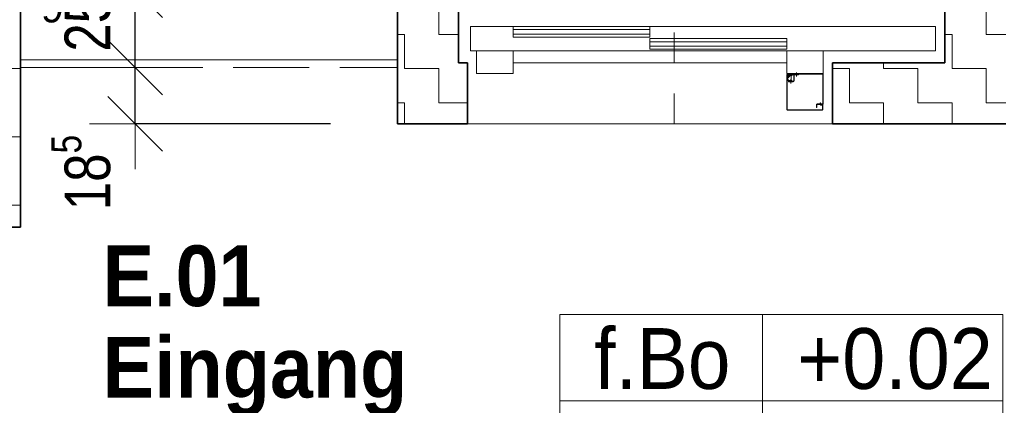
# Model space of a CAD drawing. Header units: metres. Extents: x -7.1 to 26.5, y -14.7 to 18.1.
# Tile 141 of 182: x 10.2 to 13.4, y 6.8 to 8. Entities that reach past the tile are written whole.
import ezdxf

# ---------------------------------------------------------------- set-up
doc = ezdxf.new("R2010")
doc.units = ezdxf.units.M
doc.header["$PDMODE"] = 65
for name, pattern in [('AUSGEZOGEN', [0]), ('STRICHLINIE_S4', [0.0055, 0.0035, -0.001, 0, -0.001]), ('VERDECKT2_S2', [0.33, 0.25, -0.08])]:
    doc.linetypes.add(name, pattern=pattern)
for name, color, linetype in [('XR$1$010 Aussenwände', 7, 'AUSGEZOGEN'), ('XR$1$010 Türen', 7, 'AUSGEZOGEN'), ('XR$1$055 Treppen', 7, 'AUSGEZOGEN'), ('XR$1$056 Lift', 7, 'AUSGEZOGEN'), ('XR$1$060 Möbel Einbau', 7, 'AUSGEZOGEN'), ('XR$2$080 Raumdefinitionen Text_1', 7, 'AUSGEZOGEN'), ('XR$2$105 Bemassungen 100', 7, 'AUSGEZOGEN'), ('XR$3$010 Aussenwände Bauteilschraffuren', 7, 'AUSGEZOGEN')]:
    doc.layers.add(name, color=color, linetype=linetype)
doc.layers.add('XR$2$STANDARD_1', color=7, linetype='AUSGEZOGEN', lineweight=25)
doc.styles.add('ARIAL', font='arial.ttf')
doc.dimstyles.new('DIMSTYLE_10', dxfattribs={"dimtxt": 0.15, "dimasz": 0.3, "dimexe": 0, "dimexo": 0, "dimgap": 0.075, "dimtad": 2, "dimdec": 1, "dimlfac": 100, "dimrnd": 0.5, "dimzin": 4, "dimdsep": 46, "dimtxsty": 'ARIAL', "dimblk1": 'ALL_ML_STRICH', "dimblk2": 'ALL_ML_STRICH', "dimsah": 1, "dimcen": 0, "dimclrd": 7, "dimclre": 7, "dimclrt": 7, "dimadec": 0, "dimazin": 0, "dimtfac": 1, "dimtdec": 0, "dimtix": 1, "dimtmove": 2, "dimatfit": 3, "dimfxl": 0, "dimtvp": 1.2, "dimtzin": 0, "dimlwd": 0, "dimlwe": 18, "dimarcsym": 0})
doc.dimstyles.new('DIMSTYLE_11', dxfattribs={"dimtxt": 0.15, "dimasz": 0.3, "dimexe": 0, "dimexo": 0, "dimgap": 0.075, "dimtad": 2, "dimdec": 1, "dimlfac": 100, "dimrnd": 0.5, "dimzin": 4, "dimdsep": 46, "dimtxsty": 'ARIAL', "dimblk1": 'ALL_ML_STRICH', "dimblk2": 'ALL_ML_STRICH', "dimsah": 1, "dimcen": 0, "dimclrd": 7, "dimclre": 7, "dimclrt": 7, "dimadec": 0, "dimazin": 0, "dimtfac": 1, "dimtdec": 0, "dimtix": 1, "dimtmove": 2, "dimatfit": 3, "dimfxl": 0, "dimtvp": 1.2, "dimtzin": 0, "dimlwd": 0, "dimlwe": 18, "dimarcsym": 0})
pattern_1 = [(0, (0.225, 0.225), (0.1125, 0.1125), [0.1125, -0.1125]), (90, (0.225, 0.225), (-0.1125, 0.1125), [0.1125, -0.1125])]

# ---------------------------------------------------------------- blocks, each defined once
blk = doc.blocks.new('COMPLEXOBJECT_1')
at = {"layer": 'XR$1$010 Aussenwände', "color": 7, "linetype": 'AUSGEZOGEN', "lineweight": 35, "transparency": 33554687}
for start, end in [(90, 270), (270, 90)]:
    blk.add_arc((11.6818, 7.6935), 0.00005, start, end, dxfattribs=at)
blk = doc.blocks.new('COMPLEXOBJECT_2')
at = {"layer": 'XR$1$010 Aussenwände', "color": 7, "linetype": 'AUSGEZOGEN', "lineweight": 35, "transparency": 33554687}
for start, end in [(90, 270), (270, 90)]:
    blk.add_arc((12.8818, 7.6935), 0.00005, start, end, dxfattribs=at)
blk = doc.blocks.new('COMPLEXOBJECT_44')
at = {"layer": 'XR$1$010 Türen', "color": 7, "linetype": 'AUSGEZOGEN', "lineweight": 13, "transparency": 33554687}
for start, end in [(90, 270), (270, 90)]:
    blk.add_arc((12.8818, 7.6935), 0.00005, start, end, dxfattribs=at)
blk = doc.blocks.new('COMPLEXOBJECT_45')
at = {"layer": 'XR$1$010 Türen', "color": 7, "linetype": 'AUSGEZOGEN', "lineweight": 13, "transparency": 33554687}
for start, end in [(90, 270), (270, 90)]:
    blk.add_arc((11.6818, 7.6935), 0.00005, start, end, dxfattribs=at)
blk = doc.blocks.new('ALL_ML_STRICH')
at = {"color": 0, "linetype": 'ByBlock', "lineweight": -2}
for p, q in [((0, -0.5), (0, 0.5)), ((-0.3, -0.3), (0.3, 0.3)), ((-1, 0), (0.5, 0))]:
    blk.add_line(p, q, dxfattribs=at)
blk = doc.blocks.new('*D225')
at = {"layer": 'DEFPOINTS', "color": 7, "linetype": 'AUSGEZOGEN', "lineweight": 18, "transparency": 33554687}
for p in [(10.586, 7.8785), (10.5889, 7.6935), (11.4518, 7.6935)]:
    blk.add_point(p, dxfattribs=at)
at = {"layer": 'XR$2$105 Bemassungen 100', "color": 7, "linetype": 'AUSGEZOGEN', "lineweight": -2, "transparency": 33554687}
for p, q in [((10.5889, 7.8785), (10.5889, 7.8785)), ((10.5889, 7.6935), (10.5889, 7.8785)), ((11.2319, 7.6935), (10.5889, 7.6935))]:
    blk.add_line(p, q, dxfattribs=at)
at = {"layer": 'XR$2$105 Bemassungen 100', "color": 7, "linetype": 'AUSGEZOGEN', "lineweight": 18, "transparency": 33554687, "xscale": 0.3, "yscale": 0.3, "zscale": 0.3}
for p, rotation in [((10.5889, 7.8785), 90), ((10.5889, 7.6935), 270)]:
    blk.add_blockref('ALL_ML_STRICH', p, dxfattribs=dict(at, rotation=rotation))
at = {"layer": 'XR$2$105 Bemassungen 100', "color": 7, "linetype": 'AUSGEZOGEN', "lineweight": 18, "transparency": 33554687, "insert": (10.4113, 7.5331), "char_height": 0.15, "width": 0.48, "attachment_point": 5, "rotation": 90, "style": 'ARIAL'}
blk.add_mtext('\\W0.80;\\A1;{\\A1;{18\\H0.099000;\\S5^ ;}}', dxfattribs=at)
blk = doc.blocks.new('*D226')
at = {"layer": 'DEFPOINTS', "color": 7, "linetype": 'AUSGEZOGEN', "lineweight": 18, "transparency": 33554687}
for p in [(10.586, 8.1335), (10.586, 7.8785), (10.5889, 7.8785)]:
    blk.add_point(p, dxfattribs=at)
at = {"layer": 'XR$2$105 Bemassungen 100', "color": 7, "linetype": 'AUSGEZOGEN', "lineweight": -2, "transparency": 33554687}
for p, q in [((10.5889, 8.1335), (10.5889, 8.1335)), ((10.5889, 7.8785), (10.5889, 8.1335)), ((10.5889, 7.8785), (10.5889, 7.8785))]:
    blk.add_line(p, q, dxfattribs=at)
at = {"layer": 'XR$2$105 Bemassungen 100', "color": 7, "linetype": 'AUSGEZOGEN', "lineweight": 18, "transparency": 33554687, "xscale": 0.3, "yscale": 0.3, "zscale": 0.3}
for p, rotation in [((10.5889, 8.1335), 90), ((10.5889, 7.8785), 270)]:
    blk.add_blockref('ALL_ML_STRICH', p, dxfattribs=dict(at, rotation=rotation))
at = {"layer": 'XR$2$105 Bemassungen 100', "color": 7, "linetype": 'AUSGEZOGEN', "lineweight": 18, "transparency": 33554687, "insert": (10.4113, 8.0548), "char_height": 0.15, "width": 0.48, "attachment_point": 5, "rotation": 90, "style": 'ARIAL'}
blk.add_mtext('\\W0.80;\\A1;{\\A1;{25\\H0.099000;\\S5^ ;}}', dxfattribs=at)
blk = doc.blocks.new('*D227')
at = {"layer": 'DEFPOINTS', "color": 7, "linetype": 'AUSGEZOGEN', "lineweight": 18, "transparency": 33554687}
for p in [(10.586, 8.4135), (10.586, 8.1335), (10.5889, 8.1335)]:
    blk.add_point(p, dxfattribs=at)
at = {"layer": 'XR$2$105 Bemassungen 100', "color": 7, "linetype": 'AUSGEZOGEN', "lineweight": -2, "transparency": 33554687}
for p, q in [((10.5889, 8.4135), (10.5889, 8.4135)), ((10.5889, 8.1335), (10.5889, 8.4135)), ((10.5889, 8.1335), (10.5889, 8.1335))]:
    blk.add_line(p, q, dxfattribs=at)
at = {"layer": 'XR$2$105 Bemassungen 100', "color": 7, "linetype": 'AUSGEZOGEN', "lineweight": 18, "transparency": 33554687, "xscale": 0.3, "yscale": 0.3, "zscale": 0.3}
for p, rotation in [((10.5889, 8.4135), 90), ((10.5889, 8.1335), 270)]:
    blk.add_blockref('ALL_ML_STRICH', p, dxfattribs=dict(at, rotation=rotation))
at = {"layer": 'XR$2$105 Bemassungen 100', "color": 7, "linetype": 'AUSGEZOGEN', "lineweight": 18, "transparency": 33554687, "insert": (10.4113, 8.268), "char_height": 0.15, "width": 0.48, "attachment_point": 5, "rotation": 90, "style": 'ARIAL'}
blk.add_mtext('\\W0.80;\\A1;{\\A1;{28\\H0.099000;\\S^ ;}}', dxfattribs=at)

msp = doc.modelspace()

# ---------------------------------------------------------------- hatches: boundary and pattern name
at = {"layer": 'XR$3$010 Aussenwände Bauteilschraffuren', "linetype": 'AUSGEZOGEN', "lineweight": 13, "transparency": 33554687}
h = msp.add_hatch(dxfattribs=at)
h.set_pattern_fill('MUSTER', scale=0.1125, style=0, pattern_type=2)
h.set_pattern_definition(pattern_1)
h.paths.add_polyline_path([(10.0118, 11.8885), (10.0118, 10.7335), (10.0118, 10.7335), (10.0118, 7.3535), (10.2118, 7.3535), (10.2118, 10.7335), (10.2118, 10.7335), (10.2118, 11.6885), (11.8418, 11.6885), (11.8418, 11.8885), (10.2118, 11.8885), (10.2118, 11.8885)], flags=0)
h = msp.add_hatch(dxfattribs=at)
h.set_pattern_fill('MUSTER', scale=0.1125, style=0, pattern_type=2)
h.set_pattern_definition(pattern_1)
h.paths.add_polyline_path([(11.6518, 9.8235), (11.6818, 9.8235), (11.6818, 10.0235), (11.4518, 10.0235), (11.4518, 7.6935), (11.6818, 7.6935), (11.6818, 7.8935), (11.6518, 7.8935)], flags=0)
h = msp.add_hatch(dxfattribs=at)
h.set_pattern_fill('MUSTER', scale=0.1125, style=0, pattern_type=2)
h.set_pattern_definition(pattern_1)
h.paths.add_polyline_path([(13.4518, 10.0235), (12.8818, 10.0235), (12.8818, 9.8235), (13.2518, 9.8235), (13.2518, 7.8935), (12.8818, 7.8935), (12.8818, 7.6935), (13.4518, 7.6935)], flags=0)

# ---------------------------------------------------------------- linework, layer by layer
at = {"layer": 'XR$1$010 Aussenwände', "color": 7, "linetype": 'AUSGEZOGEN', "lineweight": 35, "transparency": 33554687}
for p, q in [((10.2118, 7.3535), (10.2118, 10.7335)), ((11.4518, 9.8235), (11.4518, 7.8935)), ((11.6518, 7.8935), (11.6518, 9.8235)), ((13.2518, 9.8235), (13.2518, 7.8935)), ((11.4518, 7.6935), (11.4518, 7.8935)), ((11.6818, 7.8935), (11.6518, 7.8935)), ((11.6818, 7.6935), (11.6818, 7.8935)), ((12.8818, 7.6935), (12.8818, 7.8935)), ((13.2518, 7.8935), (12.8818, 7.8935)), ((11.4518, 7.6935), (11.6818, 7.6935)), ((12.8818, 7.6935), (13.4518, 7.6935)), ((10.2118, 7.3535), (10.0118, 7.3535))]:
    msp.add_line(p, q, dxfattribs=at)
at = {"layer": 'XR$1$010 Aussenwände', "color": 7, "linetype": 'VERDECKT2_S2', "lineweight": 18, "transparency": 33554687}
msp.add_line((10.2118, 7.8785), (11.4518, 7.8785), dxfattribs=at)
at = {"layer": 'XR$1$010 Türen', "color": 7, "linetype": 'AUSGEZOGEN', "lineweight": 13, "transparency": 33554687}
for p, q in [((11.6818, 7.6935), (11.6818, 7.8935)), ((12.8818, 7.6935), (12.8818, 7.8935)), ((10.2118, 7.3535), (10.0118, 7.3535))]:
    msp.add_line(p, q, dxfattribs=at)
at = {"layer": 'XR$1$055 Treppen', "color": 7, "linetype": 'AUSGEZOGEN', "lineweight": 18, "transparency": 33554687}
msp.add_line((10.2118, 7.9035), (11.4518, 7.9035), dxfattribs=at)
at = {"layer": 'XR$1$056 Lift', "color": 7, "linetype": 'STRICHLINIE_S4', "lineweight": 18, "transparency": 33554687}
msp.add_line((12.3618, 7.6935), (12.3618, 10.0235), dxfattribs=at)
at = {"layer": 'XR$1$056 Lift', "color": 8, "linetype": 'AUSGEZOGEN', "lineweight": 13, "transparency": 33554687}
for p, q in [((11.6918, 8.0135), (13.2203, 8.0135)), ((11.6918, 7.9335), (11.6918, 8.0135)), ((11.6918, 7.9335), (11.6918, 8.0135)), ((11.8318, 8.0035), (12.2818, 8.0035)), ((13.2203, 8.0135), (13.2203, 7.9335)), ((11.8318, 7.9885), (12.2818, 7.9885)), ((13.2203, 7.9335), (11.6918, 7.9335)), ((11.8318, 7.9335), (11.7118, 7.9335)), ((11.7118, 7.9335), (11.7118, 7.8585)), ((11.8318, 7.8585), (11.8318, 7.9335)), ((12.2818, 7.9635), (12.7318, 7.9635)), ((12.2818, 7.9485), (12.7318, 7.9485)), ((12.7318, 7.9335), (12.8518, 7.9335)), ((12.7318, 7.8585), (12.7318, 7.9335)), ((12.8518, 7.9335), (12.8518, 7.8585)), ((11.8318, 7.8935), (12.7318, 7.8935)), ((11.7118, 7.8585), (11.8318, 7.8585)), ((12.7438, 7.8509), (12.7309, 7.8509)), ((12.8518, 7.8585), (12.7318, 7.8585)), ((12.7318, 7.8545), (12.7318, 7.7405)), ((12.7318, 7.848), (12.7318, 7.85)), ((12.7318, 7.7409), (12.7318, 7.848)), ((12.7328, 7.8545), (12.7328, 7.7405)), ((12.7328, 7.853), (12.7333, 7.853)), ((12.7328, 7.8405), (12.7328, 7.8399)), ((12.7515, 7.8565), (12.7338, 7.8565)), ((12.7358, 7.8555), (12.7338, 7.8555)), ((12.7339, 7.8377), (12.7369, 7.8347)), ((12.7348, 7.8405), (12.7348, 7.8471)), ((12.7383, 7.8361), (12.7354, 7.8391)), ((12.7358, 7.8565), (12.7358, 7.855)), ((12.7515, 7.855), (12.7358, 7.855)), ((12.7359, 7.853), (12.741, 7.853)), ((12.7374, 7.8573), (12.7374, 7.8445)), ((12.7508, 7.855), (12.7374, 7.855)), ((12.7374, 7.8535), (12.7508, 7.8535)), ((12.7414, 7.8532), (12.7396, 7.8522)), ((12.7487, 7.8355), (12.7398, 7.8355)), ((12.7415, 7.853), (12.7457, 7.853)), ((12.7443, 7.8585), (12.7443, 7.857)), ((12.8488, 7.8585), (12.7443, 7.8585)), ((12.8488, 7.857), (12.7443, 7.857)), ((12.7448, 7.8264), (12.7448, 7.8399)), ((12.7458, 7.853), (12.7458, 7.8355)), ((12.7468, 7.851), (12.7468, 7.8574)), ((12.7487, 7.8335), (12.7487, 7.8355)), ((12.7508, 7.8535), (12.7508, 7.855)), ((12.7532, 7.8576), (12.7525, 7.8569)), ((12.7543, 7.8566), (12.7536, 7.8559)), ((12.7543, 7.8355), (12.7543, 7.853)), ((12.7563, 7.8355), (12.7563, 7.853)), ((12.7698, 7.855), (12.7583, 7.855)), ((12.7698, 7.855), (12.7583, 7.855)), ((12.7697, 7.855), (12.7583, 7.855)), ((12.7638, 7.8494), (12.7638, 7.8617)), ((12.7698, 7.857), (12.7698, 7.855)), ((12.8503, 7.7605), (12.8503, 7.8555)), ((12.8518, 7.7605), (12.8518, 7.8555)), ((12.7378, 7.8315), (12.7378, 7.8335)), ((12.7378, 7.8335), (12.7523, 7.8335)), ((12.7378, 7.8315), (12.7523, 7.8315)), ((12.7318, 7.7405), (12.7318, 7.7409)), ((12.7338, 7.7395), (12.8478, 7.7395)), ((12.7338, 7.7385), (12.8478, 7.7385)), ((12.7343, 7.7385), (12.7338, 7.7385)), ((12.7343, 7.7385), (12.7343, 7.7385)), ((12.8288, 7.747), (12.8288, 7.756)), ((12.8288, 7.747), (12.8288, 7.756)), ((12.8303, 7.747), (12.8288, 7.747)), ((12.8303, 7.747), (12.8303, 7.756)), ((12.8318, 7.759), (12.8322, 7.759)), ((12.8318, 7.7575), (12.8488, 7.7575)), ((12.8322, 7.759), (12.8488, 7.759)), ((12.8328, 7.7575), (12.8328, 7.7565)), ((12.8328, 7.7565), (12.8418, 7.7565)), ((12.8418, 7.759), (12.8418, 7.7625)), ((12.8428, 7.7625), (12.8418, 7.7625)), ((12.8418, 7.7565), (12.8418, 7.7575)), ((12.8428, 7.759), (12.8428, 7.7625)), ((12.8428, 7.7565), (12.8428, 7.7575)), ((12.8428, 7.7565), (12.8478, 7.7565)), ((12.8478, 7.7555), (12.8438, 7.7555)), ((12.8478, 7.7545), (12.8438, 7.7545)), ((12.8488, 7.7555), (12.8488, 7.7552)), ((12.8488, 7.7405), (12.8488, 7.7535)), ((12.8498, 7.7405), (12.8498, 7.7555)), ((12.8498, 7.7405), (12.8498, 7.7405))]:
    msp.add_line(p, q, dxfattribs=at)
for points in [[(12.2818, 7.9785), (12.2818, 8.0135), (11.8318, 8.0135), (11.8318, 7.9785), (12.2818, 7.9785)], [(12.7318, 7.9385), (12.7318, 7.9735), (12.2818, 7.9735), (12.2818, 7.9385), (12.7318, 7.9385)]]:
    msp.add_lwpolyline(points, close=True, dxfattribs=at)
for centre, radius, start, end in [((12.7338, 7.8545), 0.002, 90, 180), ((12.7338, 7.8545), 0.001, 90, 180), ((12.7374, 7.8509), 0.0046, 110.3697, 30), ((12.7368, 7.8405), 0.004, 180, 225), ((12.7374, 7.8509), 0.0026, 90, 30), ((12.7368, 7.8405), 0.002, 180, 225), ((12.7398, 7.8375), 0.004, 225, 270), ((12.7398, 7.8375), 0.002, 225, 270), ((12.7515, 7.858), 0.0015, 270, 315), ((12.7515, 7.858), 0.003, 270, 315), ((12.7523, 7.8355), 0.004, 270, 0), ((12.7523, 7.8355), 0.002, 270, 0), ((12.7553, 7.8555), 0.003, 90, 135), ((12.7583, 7.853), 0.004, 90, 180), ((12.7553, 7.8555), 0.0015, 90, 135), ((12.7583, 7.853), 0.002, 90, 180), ((12.8488, 7.8555), 0.003, 0, 90), ((12.8488, 7.8555), 0.0015, 0, 90), ((12.7338, 7.7405), 0.002, 180, 270), ((12.7338, 7.7405), 0.002, 180, 270), ((12.7338, 7.7405), 0.001, 180, 270), ((12.8318, 7.756), 0.003, 90, 180), ((12.8318, 7.756), 0.003, 147.8705, 180), ((12.8318, 7.756), 0.0015, 90, 180), ((12.8438, 7.7565), 0.002, 180, 270), ((12.8438, 7.7565), 0.001, 180, 270), ((12.8478, 7.7555), 0.002, 0, 90), ((12.8478, 7.7555), 0.001, 0, 90), ((12.8478, 7.7535), 0.002, 0, 90), ((12.8478, 7.7535), 0.001, 0, 90), ((12.8478, 7.7405), 0.002, 270, 0), ((12.8478, 7.7405), 0.001, 270, 0), ((12.8478, 7.7405), 0.002, 270, 0), ((12.8488, 7.7605), 0.003, 270, 0), ((12.8488, 7.7605), 0.0015, 270, 0)]:
    msp.add_arc(centre, radius, start, end, dxfattribs=at)
at = {"layer": 'XR$1$060 Möbel Einbau', "color": 8, "linetype": 'AUSGEZOGEN', "lineweight": 13, "transparency": 33554687}
msp.add_line((11.6818, 7.6935), (12.8818, 7.6935), dxfattribs=at)
at = {"layer": 'XR$2$STANDARD_1', "color": 7, "linetype": 'AUSGEZOGEN', "lineweight": 13, "transparency": 33554687}
for p, q in [((11.9858, 6.4983), (11.9858, 7.0658)), ((11.9858, 7.0658), (13.4419, 7.0658)), ((12.6522, 6.4983), (12.6522, 7.0658)), ((13.4419, 7.0658), (13.4419, 6.4983)), ((11.9858, 6.782), (13.4419, 6.782))]:
    msp.add_line(p, q, dxfattribs=at)

# ---------------------------------------------------------------- block references
at = {"layer": 'XR$1$010 Aussenwände', "color": 7, "linetype": 'AUSGEZOGEN', "lineweight": 35, "transparency": 33554687}
for name in ['COMPLEXOBJECT_1', 'COMPLEXOBJECT_2']:
    msp.add_blockref(name, (0, 0), dxfattribs=at)
at = {"layer": 'XR$1$010 Türen', "color": 7, "linetype": 'AUSGEZOGEN', "lineweight": 13, "transparency": 33554687}
for name in ['COMPLEXOBJECT_45', 'COMPLEXOBJECT_44']:
    msp.add_blockref(name, (0, 0), dxfattribs=at)

# ---------------------------------------------------------------- texts
at = {"layer": 'XR$1$055 Treppen', "color": 254, "linetype": 'AUSGEZOGEN', "transparency": 33554687, "insert": (10.3548, 8.1285), "char_height": 0.1, "width": 0.12657, "attachment_point": 7, "rotation": 180, "style": 'ARIAL'}
msp.add_mtext('\\W0.98;6', dxfattribs=at)
at = {"layer": 'XR$2$080 Raumdefinitionen Text_1', "color": 7, "linetype": 'AUSGEZOGEN', "transparency": 33554687, "insert": (10.4821, 7.2931), "char_height": 0.2, "width": 1.415738, "attachment_point": 1, "line_spacing_factor": 0.903614, "style": 'ARIAL'}
msp.add_mtext('\\A1;{\\fArial|i0|b1;\\H0.200000;\\W0.909091;\\C7;E.01}\\P{\\fArial|i0|b1;\\H0.200000;\\W0.909091;\\C7;Eingang}\\P{\\fArial|i0|b0;\\H0.200000;\\W0.909091;\\C7;BF: 6.68 m\\fArial|i0|b0;\\H0.600000x;\\S2^ ;}\\P', dxfattribs=at)
at = {"layer": 'XR$2$080 Raumdefinitionen Text_1', "color": 7, "linetype": 'AUSGEZOGEN', "transparency": 33554687, "char_height": 0.2, "attachment_point": 7, "style": 'ARIAL'}
for s, insert, width in [('\\W0.90;f.Bo', (12.0991, 6.8181), 0.54189), ('\\W0.91;+0.02', (12.7656, 6.8181), 0.736466)]:
    msp.add_mtext(s, dxfattribs=dict(at, insert=insert, width=width))

# ---------------------------------------------------------------- dimensions: what is measured, and where the dimension line sits
at = {"layer": 'XR$2$105 Bemassungen 100', "color": 7, "linetype": 'AUSGEZOGEN', "lineweight": 18, "transparency": 33554687}
for base, p1, p2, dimstyle, picture, middle in [((10.5889, 8.4135), (10.5889, 8.1335), (10.5889, 8.4135), 'DIMSTYLE_11', '*D227', (10.4113, 8.268)), ((10.5889, 8.1335), (10.5889, 7.8785), (10.5889, 8.1335), 'DIMSTYLE_11', '*D226', (10.4113, 8.0548)), ((10.5889, 7.8785), (11.2319, 7.6935), (10.5889, 7.8785), 'DIMSTYLE_10', '*D225', (10.4113, 7.5331))]:
    dim = msp.add_linear_dim(base=base, p1=p1, p2=p2, angle=90, dimstyle=dimstyle, override={"dimpost": '<>', "dimclrd": 7, "dimclre": 7, "dimclrt": 7, "dimlwd": 0, "dimlwe": 18}, dxfattribs=at)
    dim.commit()
    dim.dimension.update_dxf_attribs({"geometry": picture, "text_midpoint": middle, "dimtype": 160})

doc.saveas('drawing.dxf')
